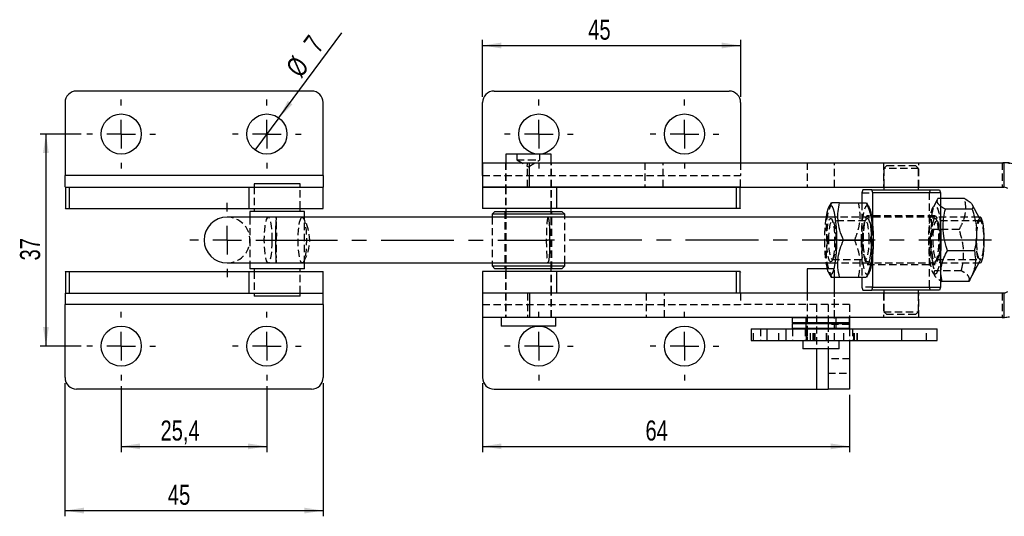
# Model space of a CAD drawing. Extents: x 29 to 385, y 25 to 288.
# Tile 1 of 19: x 32 to 204, y 113 to 200. Entities that reach past the tile are written whole.
import ezdxf

# ---------------------------------------------------------------- set-up
doc = ezdxf.new("R2010")
doc.units = 0
doc.linetypes.add('CENTERX2', pattern=[20.32, 12.7, -2.54, 2.54, -2.54])
doc.linetypes.add('HIDDEN', pattern=[1.905, 1.27, -0.635])
doc.layers.get('0').update_dxf_attribs({"linetype": 'CONTINUOUS'})
doc.styles.add('SLDTEXTSTYLE0', font='TXT', dxfattribs={"width": 0.75})
doc.dimstyles.new('SLDDIMSTYLE5', dxfattribs={"dimtxt": 3.5, "dimasz": 3.302, "dimexe": 0, "dimexo": 0.0625, "dimgap": 0.875, "dimtad": 1, "dimdec": 3, "dimrnd": 1e-09, "dimzin": 12, "dimtxsty": 'SLDTEXTSTYLE0', "dimsah": 1, "dimcen": 0.09, "dimazin": 3, "dimtfac": 1, "dimtdec": 3, "dimtofl": 0, "dimtmove": 0, "dimatfit": 3, "dimtolj": 1, "dimtzin": 12})
doc.dimstyles.new('SLDDIMSTYLE6', dxfattribs={"dimtxt": 3.5, "dimasz": 3.302, "dimexe": 0, "dimexo": 0.0625, "dimgap": 0.875, "dimtad": 1, "dimdec": 3, "dimrnd": 1e-09, "dimzin": 12, "dimtxsty": 'SLDTEXTSTYLE0', "dimblk1": 'NONE', "dimsah": 1, "dimcen": 0, "dimazin": 3, "dimtfac": 1, "dimtdec": 3, "dimtmove": 0, "dimatfit": 3, "dimtolj": 1, "dimtzin": 12})

# ---------------------------------------------------------------- blocks, each defined once
blk = doc.blocks.new('_D_7')
at = {"color": 179, "linetype": 'CONTINUOUS'}
for p, q in [((39.75, 136.17), (39.75, 112.96)), ((84.75, 136.17), (84.75, 112.96)), ((39.75, 113.96), (84.75, 113.96))]:
    blk.add_line(p, q, dxfattribs=at)
for points in [[(39.75, 113.96), (43.05, 113.45), (43.05, 114.47)], [(84.75, 113.96), (81.45, 114.47), (81.45, 113.45)]]:
    blk.add_solid(points, dxfattribs=at)
at = {"color": 179, "linetype": 'CONTINUOUS', "insert": (57.68, 118.47, 12.51), "char_height": 3.5, "attachment_point": 1, "style": 'SLDTEXTSTYLE0'}
blk.add_mtext('45', dxfattribs=at)
blk = doc.blocks.new('_D_8')
at = {"color": 179, "linetype": 'CONTINUOUS'}
for p, q in [((42.55, 179.67), (35.43, 179.67)), ((36.43, 179.67), (36.43, 142.67)), ((42.55, 142.67), (35.43, 142.67))]:
    blk.add_line(p, q, dxfattribs=at)
for points in [[(36.43, 179.67), (35.92, 176.36), (36.93, 176.36)], [(36.43, 142.67), (36.93, 145.97), (35.92, 145.97)]]:
    blk.add_solid(points, dxfattribs=at)
at = {"color": 179, "linetype": 'CONTINUOUS', "insert": (31.91, 157.6, 12.51), "char_height": 3.5, "attachment_point": 1, "rotation": 90, "style": 'SLDTEXTSTYLE0'}
blk.add_mtext('37', dxfattribs=at)
blk = doc.blocks.new('_D_9')
at = {"color": 179, "linetype": 'CONTINUOUS'}
for p, q in [((49.55, 135.67), (49.55, 124.17)), ((74.95, 135.67), (74.95, 124.17)), ((49.55, 125.17), (74.95, 125.17))]:
    blk.add_line(p, q, dxfattribs=at)
for points in [[(49.55, 125.17), (52.85, 124.66), (52.85, 125.67)], [(74.95, 125.17), (71.65, 125.67), (71.65, 124.66)]]:
    blk.add_solid(points, dxfattribs=at)
at = {"color": 179, "linetype": 'CONTINUOUS', "insert": (56.4, 129.68, 12.51), "char_height": 3.5, "attachment_point": 1, "style": 'SLDTEXTSTYLE0'}
blk.add_mtext('25,4', dxfattribs=at)
blk = doc.blocks.new('_D_10')
at = {"color": 179, "linetype": 'CONTINUOUS'}
for q in [(88, 197.31), (72.87, 176.85)]:
    blk.add_line((77.03, 182.48), q, dxfattribs=at)
blk.add_solid([(77.03, 182.48), (79.4, 184.83), (78.59, 185.44)], dxfattribs=at)
at = {"color": 179, "linetype": 'CONTINUOUS', "char_height": 3.5, "attachment_point": 1, "rotation": 53.5066, "style": 'SLDTEXTSTYLE0'}
for s, insert in [('7', (81.13, 195.64, 12.51)), ('%%c', (78.04, 191.36, 12.51))]:
    blk.add_mtext(s, dxfattribs=dict(at, insert=insert))
blk = doc.blocks.new('_NONE')
blk = doc.blocks.new('_D_11')
at = {"color": 218, "linetype": 'CONTINUOUS'}
for p, q in [((112.55, 136.17), (112.55, 124.17)), ((176.55, 134.17), (176.55, 124.17)), ((112.55, 125.17), (176.55, 125.17))]:
    blk.add_line(p, q, dxfattribs=at)
for points in [[(112.55, 125.17), (115.85, 124.66), (115.85, 125.67)], [(176.55, 125.17), (173.25, 125.67), (173.25, 124.66)]]:
    blk.add_solid(points, dxfattribs=at)
at = {"color": 218, "linetype": 'CONTINUOUS', "insert": (140.95, 129.68, 12.51), "char_height": 3.5, "attachment_point": 1, "style": 'SLDTEXTSTYLE0'}
blk.add_mtext('64', dxfattribs=at)
blk = doc.blocks.new('_D_12')
at = {"color": 218, "linetype": 'CONTINUOUS'}
for p, q in [((112.55, 186.17), (112.55, 196.11)), ((157.55, 186.17), (157.55, 196.11)), ((112.55, 195.11), (157.55, 195.11))]:
    blk.add_line(p, q, dxfattribs=at)
for points in [[(112.55, 195.11), (115.85, 194.6), (115.85, 195.62)], [(157.55, 195.11), (154.25, 195.62), (154.25, 194.6)]]:
    blk.add_solid(points, dxfattribs=at)
at = {"color": 218, "linetype": 'CONTINUOUS', "insert": (130.97, 199.62, 12.51), "char_height": 3.5, "attachment_point": 1, "style": 'SLDTEXTSTYLE0'}
blk.add_mtext('45', dxfattribs=at)
blk = doc.blocks.new('SW_CENTERMARKSYMBOL_3')
at = {"color": 0, "linetype": 'CONTINUOUS'}
for p, q in [((0, 5), (0, 6)), ((0, 0), (0, 2.5)), ((-5, 0), (-6, 0)), ((0, 0), (-2.5, 0)), ((0, 0), (0, -2.5)), ((0, 0), (2.5, 0)), ((5, 0), (6, 0)), ((0, -5), (0, -6))]:
    blk.add_line(p, q, dxfattribs=at)
blk = doc.blocks.new('SW_CENTERMARKSYMBOL_4')
at = {"color": 0, "linetype": 'CONTINUOUS'}
for p, q in [((0, 5), (0, 6)), ((0, 0), (0, 2.5)), ((-5, 0), (-6, 0)), ((0, 0), (-2.5, 0)), ((0, 0), (0, -2.5)), ((0, 0), (2.5, 0)), ((5, 0), (6, 0)), ((0, -5), (0, -6))]:
    blk.add_line(p, q, dxfattribs=at)
blk = doc.blocks.new('SW_CENTERMARKSYMBOL_5')
at = {"color": 0, "linetype": 'CONTINUOUS'}
for p, q in [((0, 5), (0, 6)), ((0, 0), (0, 2.5)), ((-5, 0), (-6, 0)), ((0, 0), (-2.5, 0)), ((0, 0), (0, -2.5)), ((0, 0), (2.5, 0)), ((5, 0), (6, 0)), ((0, -5), (0, -6))]:
    blk.add_line(p, q, dxfattribs=at)
blk = doc.blocks.new('SW_CENTERMARKSYMBOL_6')
at = {"color": 0, "linetype": 'CONTINUOUS'}
for p, q in [((0, 5), (0, 6)), ((0, 0), (0, 2.5)), ((-5, 0), (-6, 0)), ((0, 0), (-2.5, 0)), ((0, 0), (0, -2.5)), ((0, 0), (2.5, 0)), ((5, 0), (6, 0)), ((0, -5), (0, -6))]:
    blk.add_line(p, q, dxfattribs=at)
blk = doc.blocks.new('SW_CENTERMARKSYMBOL_7')
at = {"color": 0, "linetype": 'CONTINUOUS'}
for p, q in [((0, 5), (0, 6)), ((0, 0), (0, 2.5)), ((-5, 0), (-6, 0)), ((0, 0), (-2.5, 0)), ((0, 0), (0, -2.5)), ((0, 0), (2.5, 0)), ((5, 0), (6, 0)), ((0, -5), (0, -6))]:
    blk.add_line(p, q, dxfattribs=at)
blk = doc.blocks.new('SW_CENTERMARKSYMBOL_8')
at = {"color": 0, "linetype": 'CONTINUOUS'}
for p, q in [((0, 5), (0, 6)), ((0, 0), (0, 2.5)), ((-5, 0), (-6, 0)), ((0, 0), (-2.5, 0)), ((0, 0), (0, -2.5)), ((0, 0), (2.5, 0)), ((5, 0), (6, 0)), ((0, -5), (0, -6))]:
    blk.add_line(p, q, dxfattribs=at)
blk = doc.blocks.new('SW_CENTERMARKSYMBOL_9')
at = {"color": 0, "linetype": 'CONTINUOUS'}
for p, q in [((0, 5), (0, 6)), ((0, 0), (0, 2.5)), ((-5, 0), (-6, 0)), ((0, 0), (-2.5, 0)), ((0, 0), (0, -2.5)), ((0, 0), (2.5, 0)), ((5, 0), (6, 0)), ((0, -5), (0, -6))]:
    blk.add_line(p, q, dxfattribs=at)
blk = doc.blocks.new('SW_CENTERMARKSYMBOL_10')
at = {"color": 0, "linetype": 'CONTINUOUS'}
for p, q in [((0, 5), (0, 6)), ((0, 0), (0, 2.5)), ((-5, 0), (-6, 0)), ((0, 0), (-2.5, 0)), ((0, 0), (0, -2.5)), ((0, 0), (2.5, 0)), ((5, 0), (6, 0)), ((0, -5), (0, -6))]:
    blk.add_line(p, q, dxfattribs=at)
blk = doc.blocks.new('SW_CENTERMARKSYMBOL_11')
at = {"color": 0, "linetype": 'CONTINUOUS'}
for p, q in [((0, 5), (0, 6.5)), ((0, 0), (0, 2.5)), ((-5, 0), (-6.5, 0)), ((0, 0), (-2.5, 0)), ((0, 0), (0, -2.5)), ((0, 0), (2.5, 0)), ((5, 0), (6.5, 0)), ((0, -5), (0, -6.5))]:
    blk.add_line(p, q, dxfattribs=at)

msp = doc.modelspace()

# ---------------------------------------------------------------- linework, layer by layer
at = {"color": 7, "linetype": 'CONTINUOUS'}
for p, q in [((82.7507, 187.1659), (41.7507, 187.1659)), ((114.5493, 187.1659), (155.5493, 187.1659)), ((39.7507, 185.1659), (39.7507, 172.4157)), ((84.7507, 172.4157), (84.7507, 185.1659)), ((112.5493, 172.4157), (112.5493, 185.1659)), ((157.5493, 185.1659), (157.5493, 174.6659)), ((116.5806, 176.1659), (116.5806, 174.6659)), ((124.5181, 176.1659), (116.5806, 176.1659)), ((124.5181, 174.6659), (124.5181, 176.1659)), ((112.5493, 174.6659), (112.5493, 170.4159)), ((112.5493, 174.6659), (120.7315, 174.6659)), ((120.7315, 170.4159), (120.7315, 174.6659)), ((120.7315, 174.6659), (203.5146, 174.6659)), ((203.5146, 170.4159), (203.5146, 174.6659)), ((39.7507, 170.4477), (39.7507, 172.4157)), ((84.7507, 172.4157), (39.7507, 172.4157)), ((84.7507, 172.4157), (84.7507, 170.4157)), ((39.8517, 170.4157), (39.7507, 170.4477)), ((39.8517, 170.4157), (39.8517, 166.6657)), ((39.8517, 170.4157), (40.5304, 170.4157)), ((40.5304, 166.6657), (40.5304, 170.4157)), ((40.5304, 170.4157), (71.8696, 170.4157)), ((71.8696, 166.6657), (71.8696, 170.4157)), ((71.8696, 170.4157), (84.7507, 170.4157)), ((72.7507, 170.9659), (72.7507, 170.4157)), ((80.7507, 170.9659), (72.7507, 170.9659)), ((80.7507, 170.4157), (80.7507, 170.9659)), ((84.7507, 166.6657), (84.7507, 170.4157)), ((112.5493, 170.4159), (120.7315, 170.4159)), ((112.5493, 170.4157), (112.5493, 166.6657)), ((125.4303, 170.4157), (112.5493, 170.4157)), ((116.5806, 170.4159), (116.5806, 170.4157)), ((120.7315, 170.4159), (203.5146, 170.4159)), ((124.5181, 170.4157), (124.5181, 170.4159)), ((125.4303, 170.4157), (125.4303, 166.6657)), ((156.7696, 170.4157), (125.4303, 170.4157)), ((156.7696, 170.4157), (156.7696, 166.6657)), ((157.4483, 170.4157), (156.7696, 170.4157)), ((157.4483, 166.6657), (157.4483, 170.4157)), ((182.5325, 170.4159), (182.5325, 169.9159)), ((188.5324, 169.9159), (188.5324, 170.4159)), ((178.6899, 169.4159), (178.6899, 167.6659)), ((180.4285, 169.9159), (178.8352, 169.9159)), ((180.4285, 169.9159), (192.2297, 169.9159)), ((180.5738, 169.4159), (180.4285, 169.9159)), ((192.375, 169.4159), (180.5738, 169.4159)), ((180.5738, 164.1652), (180.5738, 169.4159)), ((192.375, 169.4159), (192.375, 152.9159)), ((196.6022, 168.3912), (192.375, 168.3912)), ((39.8517, 166.6657), (39.7507, 166.7578)), ((39.8517, 166.6657), (40.5304, 166.6657)), ((40.5304, 166.6657), (71.8696, 166.6657)), ((71.8696, 166.6657), (84.7507, 166.6657)), ((72.7507, 166.6657), (72.7507, 166.1659)), ((80.7507, 166.1659), (80.7507, 166.6657)), ((125.4303, 166.6657), (112.5493, 166.6657)), ((116.5806, 166.6657), (116.5806, 166.1659)), ((124.5181, 166.1659), (124.5181, 166.6657)), ((156.7696, 166.6657), (125.4303, 166.6657)), ((157.4483, 166.6657), (156.7696, 166.6657)), ((157.4483, 166.6657), (157.5493, 166.7578)), ((173.3303, 167.6659), (172.8923, 166.8519)), ((174.7746, 167.6659), (179.4573, 167.6659)), ((179.979, 166.8519), (179.5411, 167.6659)), ((197.9206, 166.5382), (193.238, 166.5382)), ((199.1924, 164.9566), (197.905, 167.3493)), ((76.5474, 165.1659), (68.001, 165.1659)), ((71.9882, 166.1659), (71.9882, 165.1659)), ((81.5132, 166.1659), (71.9882, 166.1659)), ((123.9818, 165.1659), (76.5474, 165.1659)), ((81.5132, 165.1659), (81.5132, 166.1659)), ((114.6993, 166.1659), (114.1993, 165.6659)), ((114.1993, 165.6659), (114.1993, 165.1659)), ((123.9226, 165.6659), (114.1993, 165.6659)), ((114.6993, 166.1659), (123.657, 166.1659)), ((123.657, 166.1659), (126.3993, 166.1659)), ((126.8993, 165.6659), (123.9226, 165.6659)), ((173.2395, 165.1659), (123.9818, 165.1659)), ((126.8993, 165.6659), (126.3993, 166.1659)), ((126.8993, 165.1659), (126.8993, 165.6659)), ((199.3005, 165.1659), (199.0798, 165.1659)), ((175.4548, 161.1659), (180.1375, 161.1659)), ((180.5738, 152.9159), (180.5738, 158.1665)), ((198.2889, 159.3129), (193.6063, 159.3129)), ((68.001, 157.1659), (76.5474, 157.1659)), ((71.9882, 157.1659), (71.9882, 156.1659)), ((76.5474, 157.1659), (123.9818, 157.1659)), ((81.5132, 156.1659), (81.5132, 157.1659)), ((114.1993, 157.1659), (114.1993, 156.6659)), ((114.1993, 156.6659), (114.6993, 156.1659)), ((114.1993, 156.6659), (126.8993, 156.6659)), ((123.9818, 157.1659), (173.2395, 157.1659)), ((126.3993, 156.1659), (126.8993, 156.6659)), ((126.8993, 156.6659), (126.8993, 157.1659)), ((197.505, 154.2391), (199.1924, 157.3752)), ((199.0798, 157.1659), (199.3005, 157.1659)), ((39.8517, 155.6661), (39.7507, 155.5739)), ((39.8517, 155.6661), (39.8517, 151.9161)), ((39.8517, 155.6661), (40.5304, 155.6661)), ((40.5304, 151.9161), (40.5304, 155.6661)), ((40.5304, 155.6661), (71.8696, 155.6661)), ((71.8696, 151.9161), (71.8696, 155.6661)), ((71.8696, 155.6661), (84.7507, 155.6661)), ((81.5132, 156.1659), (71.9882, 156.1659)), ((72.7507, 156.1659), (72.7507, 155.6661)), ((80.7507, 155.6661), (80.7507, 156.1659)), ((84.7507, 151.9161), (84.7507, 155.6661)), ((112.5493, 155.6661), (112.5493, 151.9161)), ((125.4303, 155.6661), (112.5493, 155.6661)), ((126.3993, 156.1659), (114.6993, 156.1659)), ((116.5806, 156.1659), (116.5806, 155.6661)), ((124.5181, 155.6661), (124.5181, 156.1659)), ((125.4303, 155.6661), (125.4303, 151.9161)), ((156.7696, 155.6661), (125.4303, 155.6661)), ((156.7696, 155.6661), (156.7696, 151.9161)), ((157.4483, 155.6661), (156.7696, 155.6661)), ((157.4483, 151.9161), (157.4483, 155.6661)), ((157.4483, 155.6661), (157.5493, 155.5739)), ((169.1548, 156.1659), (169.1548, 151.9159)), ((173.1955, 156.1659), (169.1548, 156.1659)), ((173.9173, 151.9159), (173.9173, 154.6659)), ((174.7746, 154.6659), (179.4573, 154.6659)), ((178.6899, 154.6659), (178.6899, 152.9159)), ((179.5411, 154.6659), (179.979, 155.4798)), ((178.6899, 152.9159), (178.8352, 152.4159)), ((180.5738, 152.9159), (192.375, 152.9159)), ((192.375, 152.9159), (192.2297, 152.4159)), ((192.375, 154.1123), (192.6562, 153.9406)), ((197.3389, 153.9406), (192.6562, 153.9406)), ((39.8517, 151.9161), (39.7507, 151.884)), ((39.7507, 151.884), (39.7507, 149.9161)), ((39.8517, 151.9161), (40.5304, 151.9161)), ((40.5304, 151.9161), (71.8696, 151.9161)), ((71.8696, 151.9161), (84.7507, 151.9161)), ((72.7507, 151.9161), (72.7507, 151.3659)), ((80.7507, 151.3659), (72.7507, 151.3659)), ((80.7507, 151.3659), (80.7507, 151.9161)), ((84.7507, 149.9161), (84.7507, 151.9161)), ((125.4303, 151.9161), (112.5493, 151.9161)), ((112.5493, 151.9159), (112.5493, 147.6659)), ((120.7315, 151.9159), (112.5493, 151.9159)), ((116.5806, 151.9161), (116.5806, 151.9159)), ((120.7315, 151.9159), (120.7315, 147.6659)), ((203.5146, 151.9159), (120.7315, 151.9159)), ((124.5181, 151.9159), (124.5181, 151.9161)), ((156.7696, 151.9161), (125.4303, 151.9161)), ((157.4483, 151.9161), (156.7696, 151.9161)), ((178.8352, 152.4159), (180.4285, 152.4159)), ((192.2297, 152.4159), (180.4285, 152.4159)), ((182.5325, 152.4159), (182.5325, 151.9159)), ((188.5324, 151.9159), (188.5324, 152.4159)), ((203.5146, 147.6659), (203.5146, 151.9159)), ((84.7507, 149.9161), (39.7507, 149.9161)), ((39.7507, 137.1659), (39.7507, 149.9161)), ((84.7507, 149.9161), (84.7507, 137.1659)), ((112.5493, 149.9161), (112.5493, 137.1659)), ((120.7315, 147.6659), (112.5493, 147.6659)), ((115.7868, 147.6659), (115.7868, 146.1659)), ((203.5146, 147.6659), (120.7315, 147.6659)), ((125.3118, 146.1659), (125.3118, 147.6659)), ((166.6361, 147.6659), (166.5361, 147.5659)), ((176.5361, 147.5659), (176.4361, 147.6659)), ((176.5493, 147.6659), (176.5493, 146.4161)), ((125.3118, 146.1659), (115.7868, 146.1659)), ((166.5361, 147.5659), (166.5361, 146.7659)), ((176.5361, 147.5659), (166.5361, 147.5659)), ((166.5361, 146.7659), (166.6361, 146.6659)), ((166.5361, 146.7659), (176.5361, 146.7659)), ((166.6361, 146.6659), (166.5361, 146.5659)), ((166.5361, 146.5659), (166.5361, 145.7659)), ((176.5361, 146.5659), (166.5361, 146.5659)), ((176.4361, 146.6659), (166.6361, 146.6659)), ((176.4361, 146.6659), (176.5361, 146.7659)), ((176.5361, 146.5659), (176.4361, 146.6659)), ((176.5361, 146.7659), (176.5361, 147.5659)), ((176.5361, 145.7659), (176.5361, 146.5659)), ((176.5493, 146.4161), (176.5361, 146.4161)), ((176.5493, 146.4161), (176.5493, 145.6659)), ((159.4073, 145.6659), (159.4073, 143.6659)), ((159.4073, 145.6659), (162.1963, 145.6659)), ((162.1963, 143.6659), (162.1963, 145.6659)), ((162.1963, 145.6659), (165.4406, 145.6659)), ((165.4406, 145.6659), (165.4406, 143.6659)), ((165.4406, 145.6659), (185.6609, 145.6659)), ((166.5361, 145.7659), (166.6361, 145.6659)), ((166.5361, 145.7659), (176.5361, 145.7659)), ((176.4361, 145.6659), (176.5361, 145.7659)), ((185.6609, 143.6659), (185.6609, 145.6659)), ((185.6609, 145.6659), (191.8016, 145.6659)), ((191.8016, 143.6659), (191.8016, 145.6659)), ((159.4073, 143.6659), (162.1963, 143.6659)), ((162.1963, 143.6659), (165.4406, 143.6659)), ((165.4406, 143.6659), (185.6609, 143.6659)), ((168.3611, 143.6659), (168.3611, 142.1659)), ((174.7111, 142.1659), (174.7111, 143.6659)), ((176.5493, 143.6659), (176.5493, 135.1659)), ((185.6609, 143.6659), (191.8016, 143.6659)), ((174.7111, 142.1659), (168.3611, 142.1659)), ((172.7993, 142.1659), (172.7993, 135.1659)), ((82.7507, 135.1659), (41.7507, 135.1659)), ((114.5493, 135.1659), (170.7993, 135.1659)), ((170.7993, 135.1659), (172.7993, 135.1659)), ((176.5493, 135.1659), (172.7993, 135.1659))]:
    msp.add_line(p, q, dxfattribs=at)
at = {"color": 7, "linetype": 'HIDDEN'}
for p, q in [((118.5493, 176.1659), (118.5493, 175.1659)), ((118.5493, 175.1659), (120.5493, 175.1659)), ((118.5493, 175.1659), (120.5493, 173.9642)), ((120.5493, 175.1659), (122.5493, 175.1659)), ((120.5493, 173.9642), (122.5493, 175.1659)), ((122.5493, 175.1659), (122.5493, 176.1659)), ((116.5493, 174.6659), (116.5493, 170.4159)), ((116.5806, 174.6659), (116.5806, 170.4159)), ((120.3671, 170.4159), (120.3671, 174.6659)), ((124.5181, 170.4159), (124.5181, 174.6659)), ((124.5493, 170.4159), (124.5493, 174.6659)), ((140.8297, 174.6659), (140.8297, 170.4159)), ((144.0297, 170.4159), (144.0297, 174.6659)), ((157.5493, 174.6659), (157.5493, 172.4157)), ((169.1361, 174.6659), (169.1361, 170.4159)), ((173.9361, 170.4159), (173.9361, 174.6659)), ((182.4324, 174.6659), (182.4324, 170.4159)), ((183.0324, 174.1659), (182.5325, 173.6659)), ((188.5324, 173.6659), (182.5325, 173.6659)), ((182.5325, 173.6659), (182.5325, 170.4159)), ((183.0324, 174.1659), (188.0325, 174.1659)), ((188.5324, 173.6659), (188.0325, 174.1659)), ((188.5324, 170.4159), (188.5324, 173.6659)), ((188.6325, 170.4159), (188.6325, 174.6659)), ((203.1502, 174.6659), (203.1502, 170.4159)), ((84.7507, 172.4157), (39.7507, 172.4157)), ((112.5493, 172.4157), (157.5493, 172.4157)), ((157.5493, 170.4477), (157.5493, 172.4157)), ((72.7507, 170.4157), (72.7507, 166.6657)), ((72.7507, 170.4157), (72.7507, 166.6657)), ((80.7507, 166.6657), (80.7507, 170.4157)), ((80.7507, 166.6657), (80.7507, 170.4157)), ((116.5493, 170.4157), (116.5493, 166.6657)), ((116.5806, 170.4157), (116.5806, 166.6657)), ((124.5181, 166.6657), (124.5181, 170.4157)), ((124.5493, 166.6657), (124.5493, 170.4157)), ((178.6899, 169.4159), (180.5738, 169.4159)), ((190.4911, 169.4159), (190.6364, 169.9159)), ((190.4911, 152.9159), (190.4911, 169.4159)), ((192.375, 168.3912), (191.9196, 168.3912)), ((178.6899, 167.6659), (178.6899, 154.6659)), ((191.7543, 168.0942), (191.0859, 166.8519)), ((71.9882, 165.1659), (71.9882, 157.1659)), ((81.5132, 157.1659), (81.5132, 165.1659)), ((114.1993, 165.1659), (114.1993, 157.1659)), ((116.4493, 166.1659), (116.4493, 156.1659)), ((116.5806, 166.1659), (116.5806, 156.1659)), ((124.5181, 156.1659), (124.5181, 166.1659)), ((124.6493, 156.1659), (124.6493, 166.1659)), ((126.8993, 157.1659), (126.8993, 165.1659)), ((199.0798, 165.1659), (173.2395, 165.1659)), ((173.6867, 164.4218), (173.4204, 164.8228)), ((179.451, 164.8228), (179.1846, 164.4218)), ((191.4331, 165.4159), (179.6318, 165.4159)), ((191.8803, 164.4218), (191.6139, 164.8228)), ((199.4974, 164.3898), (199.1924, 164.9566)), ((179.3457, 164.5409), (173.5257, 164.5409)), ((180.5738, 158.1665), (180.5738, 164.1652)), ((199.3005, 164.5409), (191.7192, 164.5409)), ((195.6522, 163.0188), (190.9695, 163.0188)), ((172.7339, 161.1659), (175.4548, 161.1659)), ((199.1924, 157.3752), (199.4974, 157.942)), ((173.2395, 157.1659), (199.0798, 157.1659)), ((173.4204, 157.509), (173.6867, 157.9099)), ((173.5257, 157.7909), (179.3457, 157.7909)), ((179.1846, 157.9099), (179.451, 157.509)), ((179.6318, 156.9159), (191.4331, 156.9159)), ((191.6139, 157.509), (191.8803, 157.9099)), ((191.7192, 157.7909), (199.3005, 157.7909)), ((72.7507, 155.6661), (72.7507, 151.9161)), ((72.7507, 155.6661), (72.7507, 151.9161)), ((80.7507, 151.9161), (80.7507, 155.6661)), ((80.7507, 151.9161), (80.7507, 155.6661)), ((116.5493, 155.6661), (116.5493, 151.9161)), ((116.5806, 155.6661), (116.5806, 151.9161)), ((124.5181, 151.9161), (124.5181, 155.6661)), ((124.5493, 151.9161), (124.5493, 155.6661)), ((172.8923, 155.4798), (173.3303, 154.6659)), ((173.9173, 156.1659), (173.1955, 156.1659)), ((173.9173, 154.6659), (173.9173, 156.1659)), ((191.0859, 155.4798), (191.3597, 154.971)), ((196.0205, 155.7936), (191.3378, 155.7936)), ((180.5738, 152.9159), (178.6899, 152.9159)), ((116.5493, 151.9159), (116.5493, 147.6659)), ((116.5806, 151.9159), (116.5806, 147.6659)), ((120.3671, 151.9159), (120.3671, 147.6659)), ((124.5181, 147.6659), (124.5181, 151.9159)), ((124.5493, 147.6659), (124.5493, 151.9159)), ((141.0575, 151.9159), (141.0575, 147.6659)), ((144.2575, 147.6659), (144.2575, 151.9159)), ((157.5493, 151.884), (157.5493, 149.9161)), ((169.1361, 151.9159), (169.1361, 147.6659)), ((169.1548, 151.9159), (169.1548, 143.6659)), ((173.9173, 143.6659), (173.9173, 151.9159)), ((173.9361, 147.6659), (173.9361, 151.9159)), ((182.4324, 151.9159), (182.4324, 147.6659)), ((182.5325, 151.9159), (182.5325, 148.6659)), ((188.5324, 148.6659), (188.5324, 151.9159)), ((188.6325, 147.6659), (188.6325, 151.9159)), ((203.1502, 151.9159), (203.1502, 147.6659)), ((84.7507, 149.9161), (39.7507, 149.9161)), ((112.5493, 149.9161), (157.5493, 149.9161)), ((170.7993, 149.9161), (157.5493, 149.9161)), ((172.7993, 149.9161), (170.7993, 149.9161)), ((170.7993, 149.9161), (170.7993, 135.1659)), ((170.7993, 149.9161), (170.7993, 142.1659)), ((176.5493, 149.9161), (172.7993, 149.9161)), ((172.7993, 149.9161), (172.7993, 146.4161)), ((176.5493, 149.9161), (176.5493, 147.6659)), ((168.7861, 147.6659), (168.8861, 147.5659)), ((174.1861, 147.5659), (174.2861, 147.6659)), ((182.5325, 148.6659), (188.5324, 148.6659)), ((182.5325, 148.6659), (183.0324, 148.1659)), ((183.0739, 148.1659), (183.0324, 148.1659)), ((188.0325, 148.1659), (183.0739, 148.1659)), ((188.0325, 148.1659), (188.5324, 148.6659)), ((168.8861, 146.7659), (168.7861, 146.6659)), ((168.7861, 146.6659), (168.8861, 146.5659)), ((168.8861, 147.5659), (168.8861, 146.7659)), ((168.8861, 146.5659), (168.8861, 145.7659)), ((176.5361, 146.4161), (172.7993, 146.4161)), ((172.7993, 146.4161), (172.7993, 142.1659)), ((174.1861, 146.7659), (174.1861, 147.5659)), ((174.2861, 146.6659), (174.1861, 146.7659)), ((174.1861, 146.5659), (174.2861, 146.6659)), ((174.1861, 145.7659), (174.1861, 146.5659)), ((159.7717, 143.6659), (159.7717, 145.6659)), ((161.0246, 145.6659), (161.0246, 143.6659)), ((164.2246, 143.6659), (164.2246, 145.6659)), ((166.6138, 145.6659), (166.6138, 143.6659)), ((168.8861, 145.7659), (168.7861, 145.6659)), ((168.7923, 145.6659), (168.7923, 143.6659)), ((168.938, 145.6659), (168.938, 143.6659)), ((168.9988, 143.6659), (168.9988, 145.6659)), ((169.1361, 145.6659), (169.1361, 143.6659)), ((169.7098, 143.6659), (169.7098, 145.6659)), ((169.722, 143.6659), (169.722, 145.6659)), ((170.1803, 143.6659), (170.1803, 145.6659)), ((170.3078, 143.6659), (170.3078, 145.6659)), ((170.3441, 143.6659), (170.3441, 145.6659)), ((170.5671, 143.6659), (170.5671, 145.6659)), ((172.5051, 143.6659), (172.5051, 145.6659)), ((172.5797, 143.6659), (172.5797, 145.6659)), ((173.9361, 143.6659), (173.9361, 145.6659)), ((174.2861, 145.6659), (174.1861, 145.7659)), ((175.5361, 143.6659), (175.5361, 145.6659)), ((176.5493, 145.6659), (176.5493, 143.6659)), ((177.0341, 145.6659), (177.0341, 143.6659)), ((177.3084, 143.6659), (177.3084, 145.6659)), ((177.3751, 143.6659), (177.3751, 145.6659)), ((177.8629, 143.6659), (177.8629, 145.6659)), ((177.8977, 143.6659), (177.8977, 145.6659)), ((189.9423, 143.6659), (189.9423, 145.6659)), ((176.5493, 140.4161), (172.7993, 140.4161)), ((172.7993, 137.9161), (176.5493, 137.9161))]:
    msp.add_line(p, q, dxfattribs=at)
at = {"color": 179, "linetype": 'CENTERX2'}
for p in [(74.5474, 161.1659), (201.3005, 161.1659)]:
    msp.add_line(p, (123.85, 161.1659), dxfattribs=at)
at = {"color": 8, "linetype": 'CONTINUOUS'}
msp.add_line((170.7993, 142.1659), (170.7993, 135.1659), dxfattribs=at)
at = {"color": 7, "linetype": 'CONTINUOUS', "flags": 128}
for points in [[(173.1955, 155.1708), (173.3399, 155.1915), (173.5371, 155.3949), (173.7243, 155.7949), (173.8949, 156.3778), (174.0432, 157.1237), (174.1642, 158.0073), (174.2537, 158.9984), (174.3086, 160.0634), (174.3271, 161.1659), (174.3086, 162.2684), (174.2537, 163.3333), (174.1642, 164.3245), (174.0432, 165.2081), (173.8949, 165.954), (173.7243, 166.5369), (173.5371, 166.9368), (173.3399, 167.1403), (173.1392, 167.1403), (172.9419, 166.9368), (172.7547, 166.5369), (172.5841, 165.954), (172.4358, 165.2081), (172.4289, 165.1659)], [(179.979, 155.4798), (180.1166, 155.7949), (180.2873, 156.3778), (180.4356, 157.1237), (180.5565, 158.0073), (180.646, 158.9984), (180.7009, 160.0634), (180.7194, 161.1659), (180.7009, 162.2684), (180.646, 163.3333), (180.5565, 164.3245), (180.4356, 165.2081), (180.2873, 165.954), (180.1166, 166.5369), (179.979, 166.8519)], [(199.3005, 157.1659), (199.4619, 157.2662), (199.6151, 157.562), (199.7526, 158.0386), (199.8674, 158.6719), (199.9538, 159.4303), (200.0074, 160.2758), (200.0256, 161.1659), (200.0074, 162.056), (199.9538, 162.9014), (199.8674, 163.6598), (199.7526, 164.2932), (199.6151, 164.7698), (199.4619, 165.0656), (199.3005, 165.1659), (199.3005, 165.1659)]]:
    msp.add_lwpolyline(points, dxfattribs=at)
at = {"color": 7, "linetype": 'HIDDEN', "flags": 128}
for points in [[(179.979, 166.8519), (179.9295, 166.9368), (179.7322, 167.1403), (179.5315, 167.1403), (179.3342, 166.9368), (179.1471, 166.5369), (178.9764, 165.954), (178.8281, 165.2081), (178.7072, 164.3245), (178.6177, 163.3333), (178.5628, 162.2684), (178.5443, 161.1659)], [(191.7275, 155.3899), (191.5301, 155.1898), (191.3294, 155.1932), (191.1322, 155.4), (190.9453, 155.8031), (190.775, 156.3889), (190.6271, 157.1373), (190.5066, 158.0229), (190.4177, 159.0156), (190.3634, 160.0814), (190.3455, 161.1842), (190.3646, 162.2864), (190.4201, 163.3504), (190.5101, 164.3401), (190.6316, 165.2216), (190.7803, 165.965), (190.9513, 166.545), (191.1386, 166.9418), (191.336, 167.1419), (191.5367, 167.1386), (191.7339, 166.9318), (191.9208, 166.5286), (192.0911, 165.9429), (192.239, 165.1945), (192.3595, 164.3088), (192.375, 164.1652)], [(75.89, 161.1659), (75.8719, 162.056), (75.8182, 162.9014), (75.7318, 163.6598), (75.617, 164.2932), (75.4796, 164.7698), (75.3263, 165.0656), (75.165, 165.1659), (75.0036, 165.0656), (74.8504, 164.7698), (74.7129, 164.2932), (74.5981, 163.6598), (74.5117, 162.9014), (74.4581, 162.056), (74.4399, 161.1659), (74.4581, 160.2758), (74.5117, 159.4303), (74.5981, 158.6719), (74.7129, 158.0386), (74.8504, 157.562), (75.0036, 157.2662), (75.165, 157.1659), (75.3263, 157.2662), (75.4796, 157.562), (75.617, 158.0386), (75.7318, 158.6719), (75.8182, 159.4303), (75.8719, 160.2758), (75.89, 161.1659)], [(81.1148, 165.1659), (81.2761, 165.0656), (81.4293, 164.7698), (81.5668, 164.2932), (81.6816, 163.6598), (81.768, 162.9014), (81.8216, 162.056), (81.8398, 161.1659), (81.8216, 160.2758), (81.768, 159.4303), (81.6816, 158.6719), (81.5668, 158.0386), (81.4293, 157.562), (81.2761, 157.2662), (81.1148, 157.1659), (80.9534, 157.2662), (80.8002, 157.562), (80.6627, 158.0386), (80.5479, 158.6719), (80.4615, 159.4303), (80.4079, 160.2758), (80.3897, 161.1659), (80.4079, 162.056), (80.4615, 162.9014), (80.5479, 163.6598), (80.6627, 164.2932), (80.8002, 164.7698), (80.9534, 165.0656), (81.1148, 165.1659)], [(173.9266, 161.1659), (173.9081, 160.2917), (173.8535, 159.4647), (173.7659, 158.7293), (173.6498, 158.1254), (173.5117, 157.6853), (173.3588, 157.4329), (173.1996, 157.3817), (173.0425, 157.5346), (172.896, 157.8831), (172.768, 158.4087), (172.6655, 159.0829), (172.5939, 159.8694), (172.5571, 160.7258), (172.5571, 161.6059), (172.5939, 162.4623), (172.6655, 163.2488), (172.768, 163.923), (172.896, 164.4486), (173.0425, 164.7972), (173.1996, 164.95), (173.3588, 164.8989), (173.5117, 164.6464), (173.6498, 164.2064), (173.7659, 163.6024), (173.8535, 162.8671), (173.9081, 162.04), (173.9266, 161.1659)], [(180.4022, 161.1659), (180.3842, 162.0795), (180.331, 162.9504), (180.2451, 163.7379), (180.1306, 164.4051), (179.9927, 164.9208), (179.8379, 165.261), (179.6735, 165.4096), (179.5072, 165.3599), (179.3467, 165.114), (179.1995, 164.6836), (179.0726, 164.0886), (178.9717, 163.357), (178.9018, 162.5229), (178.866, 161.6254), (178.866, 160.7064), (178.9018, 159.8088), (178.9717, 158.9748), (179.0726, 158.2432), (179.1995, 157.6482), (179.3467, 157.2177), (179.5072, 156.9719), (179.6735, 156.9221), (179.8379, 157.0708), (179.9927, 157.411), (180.1306, 157.9267), (180.2451, 158.5939), (180.331, 159.3813), (180.3842, 160.2523), (180.4022, 161.1659)], [(180.3189, 161.1659), (180.3004, 160.2917), (180.2458, 159.4647), (180.1582, 158.7293), (180.0421, 158.1254), (179.904, 157.6853), (179.7512, 157.4329), (179.5919, 157.3817), (179.4348, 157.5346), (179.2883, 157.8831), (179.1603, 158.4087), (179.0578, 159.0829), (178.9862, 159.8694), (178.9494, 160.7258), (178.9494, 161.6059), (178.9862, 162.4623), (179.0578, 163.2488), (179.1603, 163.923), (179.2883, 164.4486), (179.4348, 164.7972), (179.5919, 164.95), (179.7512, 164.8989), (179.904, 164.6464), (180.0421, 164.2064), (180.1582, 163.6024), (180.2458, 162.8671), (180.3004, 162.04), (180.3189, 161.1659)], [(190.6627, 161.1659), (190.6807, 162.0795), (190.7339, 162.9504), (190.8198, 163.7379), (190.9343, 164.4051), (191.0722, 164.9208), (191.227, 165.261), (191.3914, 165.4096), (191.5577, 165.3599), (191.7182, 165.114), (191.8654, 164.6836), (191.9923, 164.0886), (192.0932, 163.357), (192.1631, 162.5229), (192.1989, 161.6254), (192.1989, 160.7064), (192.1631, 159.8088), (192.0932, 158.9748), (191.9923, 158.2432), (191.8654, 157.6482), (191.7182, 157.2177), (191.5577, 156.9719), (191.3914, 156.9221), (191.227, 157.0708), (191.0722, 157.411), (190.9343, 157.9267), (190.8198, 158.5939), (190.7339, 159.3813), (190.6807, 160.2523), (190.6627, 161.1659)], [(191.247, 164.8149), (191.0995, 164.4799), (190.97, 163.9662), (190.8654, 163.3016), (190.7914, 162.5218), (190.752, 161.6689), (190.7494, 160.7889), (190.7836, 159.9293), (190.8528, 159.1363), (190.9532, 158.4527), (191.0796, 157.9153), (191.225, 157.5533), (191.3816, 157.3859), (191.541, 157.4224), (191.6946, 157.6607), (191.8341, 158.0879), (191.9519, 158.6811), (192.0418, 159.4082), (192.0989, 160.2301), (192.1201, 161.1024), (192.1042, 161.9781), (192.0521, 162.8101), (191.9667, 163.5534), (191.8525, 164.168), (191.7157, 164.6208), (191.5637, 164.8873), (191.4046, 164.9532), (191.247, 164.8149)], [(172.9139, 161.1659), (172.9317, 161.9736), (172.984, 162.7343), (173.0678, 163.4039), (173.1782, 163.9434), (173.3087, 164.3216), (173.4519, 164.5163), (173.5994, 164.5163), (173.7426, 164.3216), (173.8732, 163.9434), (173.9836, 163.4039), (174.0674, 162.7343), (174.1197, 161.9736), (174.1374, 161.1659), (174.1197, 160.3582), (174.0674, 159.5974), (173.9836, 158.9278), (173.8732, 158.3883), (173.7426, 158.0102), (173.5994, 157.8155), (173.4519, 157.8155), (173.3087, 158.0102), (173.1782, 158.3883), (173.0678, 158.9278), (172.984, 159.5974), (172.9317, 160.3582), (172.9139, 161.1659)], [(179.9574, 161.1659), (179.9397, 161.9736), (179.8874, 162.7343), (179.8036, 163.4039), (179.6932, 163.9434), (179.5626, 164.3216), (179.4194, 164.5163), (179.2719, 164.5163), (179.1287, 164.3216), (178.9982, 163.9434), (178.8878, 163.4039), (178.804, 162.7343), (178.7517, 161.9736), (178.7339, 161.1659), (178.7517, 160.3582), (178.804, 159.5974), (178.8878, 158.9278), (178.9982, 158.3883), (179.1287, 158.0102), (179.2719, 157.8155), (179.4194, 157.8155), (179.5626, 158.0102), (179.6932, 158.3883), (179.8036, 158.9278), (179.8874, 159.5974), (179.9397, 160.3582), (179.9574, 161.1659)], [(191.5536, 164.4148), (191.6994, 164.5391), (191.8463, 164.4673), (191.9858, 164.2036), (192.1098, 163.7634), (192.2111, 163.1723), (192.2839, 162.4645), (192.3238, 161.6813), (192.3286, 160.8681), (192.298, 160.0722), (192.2337, 159.3399), (192.1396, 158.7137), (192.021, 158.23), (191.8848, 157.9169), (191.7391, 157.7927), (191.5922, 157.8644), (191.4527, 158.1281), (191.3286, 158.5683), (191.2273, 159.1595), (191.1546, 159.8672), (191.1146, 160.6505), (191.1098, 161.4637), (191.1405, 162.2596), (191.2047, 162.9919), (191.2989, 163.6181), (191.4175, 164.1018), (191.5536, 164.4148)], [(198.7069, 160.2449), (198.6842, 161.0554), (198.6973, 161.8723), (198.7455, 162.6482), (198.8259, 163.3379), (198.9339, 163.9014), (199.0633, 164.3059), (199.2064, 164.5279), (199.3549, 164.5545), (199.5004, 164.3842), (199.6342, 164.0269), (199.7486, 163.5033), (199.837, 162.8438), (199.8942, 162.0868), (199.9169, 161.2763), (199.9037, 160.4594), (199.8556, 159.6836), (199.7751, 158.9939), (199.6671, 158.4304), (199.5378, 158.0259), (199.3947, 157.8039), (199.2461, 157.7772), (199.1007, 157.9475), (198.9669, 158.3049), (198.8525, 158.8285), (198.7641, 159.4879), (198.7069, 160.2449)], [(198.7116, 160.2522), (198.6891, 161.0563), (198.7021, 161.8667), (198.7499, 162.6364), (198.8297, 163.3207), (198.9368, 163.8797), (199.0651, 164.281), (199.2071, 164.5013), (199.3545, 164.5277), (199.4988, 164.3588), (199.6315, 164.0042), (199.745, 163.4848), (199.8327, 162.8305), (199.8895, 162.0796), (199.912, 161.2755), (199.899, 160.465), (199.8512, 159.6953), (199.7714, 159.0111), (199.6642, 158.452), (199.5359, 158.0507), (199.394, 157.8305), (199.2466, 157.804), (199.1023, 157.973), (198.9695, 158.3275), (198.856, 158.847), (198.7684, 159.5012), (198.7116, 160.2522)], [(178.5443, 161.1659), (178.5628, 160.0634), (178.6177, 158.9984), (178.7072, 158.0073), (178.8281, 157.1237), (178.9764, 156.3778), (179.1471, 155.7949), (179.3342, 155.3949), (179.5315, 155.1915), (179.7322, 155.1915), (179.9295, 155.3949), (179.979, 155.4798)], [(198.5755, 161.1551), (198.5937, 160.2758), (198.6473, 159.4303), (198.7337, 158.6719), (198.8485, 158.0386), (198.9859, 157.562), (199.1392, 157.2662), (199.3005, 157.1659)]]:
    msp.add_lwpolyline(points, dxfattribs=at)
at = {"color": 7, "linetype": 'CONTINUOUS'}
for centre in [(49.5507, 179.6659), (74.9507, 179.6659), (122.3493, 179.6659), (147.7493, 179.6659), (49.5507, 142.6659), (74.9507, 142.6659), (122.3493, 142.6659), (147.7493, 142.6659)]:
    msp.add_circle(centre, 3.5, dxfattribs=at)
for centre, radius, start, end in [((41.7507, 185.1659), 2, 90, 180), ((82.7507, 185.1659), 2, 0, 90), ((114.5493, 185.1659), 2, 90, 180), ((155.5493, 185.1659), 2, 0, 90), ((203.5146, 168.4187), 6.2472, 59.992995, 89.999576), ((203.1502, 168.4168), 1.9991, 59.993165, 89.999446), ((68.001, 161.1659), 4, 90, 270), ((162.2829, 161.1659), 30.2412, 354.308003, 5.691997), ((182.3997, 158.7323), 10.0931, 188.928456, 194.730819), ((203.1502, 153.915), 1.9991, 270.000554, 300.006835), ((41.7507, 137.1659), 2, 180, 270), ((82.7507, 137.1659), 2, 270, 0), ((114.5493, 137.1659), 2, 180, 270)]:
    msp.add_arc(centre, radius, start, end, dxfattribs=at)
at = {"color": 7, "linetype": 'HIDDEN'}
for centre, radius, start, end in [((203.1502, 168.4188), 6.2471, 59.992832, 89.999671), ((68.001, 161.1659), 4, 270, 90), ((39.957, 162.3131), 36.7014, 358.208691, 4.458016), ((75.1486, 161.1659), 7.2667, 328.094959, 31.905041), ((198.18, 161.3734), 26.0289, 171.621976, 180.456761), ((202.4977, 162.9855), 3.8699, 145.706917, 183.464518), ((27.256, 160.3142), 49.3918, 356.345333, 0.98796), ((198.18, 160.9584), 26.0289, 179.543239, 188.378024), ((184.2866, 158.589), 8.0995, 336.735812, 357.010189), ((173.9384, 156.2402), 1.3022, 183.273615, 235.213191), ((203.1502, 153.913), 6.2471, 270.000329, 300.007168)]:
    msp.add_arc(centre, radius, start, end, dxfattribs=at)
at = {"color": 8, "linetype": 'CONTINUOUS'}
msp.add_arc((140.8717, 161.1659), 64.4486, 176.441652, 183.558348, dxfattribs=at)
at = {"color": 7, "linetype": 'HIDDEN'}
for start_param, end_param in [(0, 1.57079633), (1.57079633, 3.14159265)]:
    msp.add_ellipse((123.9818, 161.1659), major_axis=(0, 4), ratio=0.07983423, start_param=start_param, end_param=end_param, dxfattribs=at)
at = {"color": 7, "linetype": 'CONTINUOUS'}
msp.add_ellipse((123.9818, 161.1659), major_axis=(0, 4), ratio=0.07983423, start_param=3.14159265, end_param=6.28318531, dxfattribs=at)
for points, knots in [([(178.8352, 169.9159), (178.819, 169.8625), (178.77, 169.701), (178.722, 169.5302), (178.6899, 169.4159)], [0, 0, 0, 0, 0.330871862, 1, 1, 1, 1]), ([(192.2297, 169.9159), (192.2459, 169.8625), (192.2949, 169.701), (192.3429, 169.5302), (192.375, 169.4159)], [0, 0, 0, 0, 0.33087228, 1, 1, 1, 1]), ([(196.6022, 168.3912), (196.8816, 168.2303), (197.4463, 167.9052), (197.911, 167.4235), (198.0596, 166.963), (197.9672, 166.6806), (197.9206, 166.5382)], [0, 0, 0, 0, 0.264602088, 0.534942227, 0.765340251, 1, 1, 1, 1]), ([(174.7746, 167.6659), (174.3775, 167.6659), (173.7208, 167.6659), (173.3507, 167.6659), (173.3612, 167.6659), (173.365, 167.6659)], [0, 0, 0, 0, 0.49003016, 0.81037557, 1, 1, 1, 1]), ([(175.4548, 161.1659), (175.2309, 161.73), (174.7781, 162.8706), (174.4793, 164.5604), (174.4893, 166.1758), (174.6789, 167.1662), (174.7746, 167.6659)], [0, 0, 0, 0, 0.26460222, 0.5349422, 0.76534027, 1, 1, 1, 1]), ([(179.4573, 167.6659), (179.6812, 167.1017), (180.1339, 165.9612), (180.4327, 164.2713), (180.4228, 162.6559), (180.2332, 161.6656), (180.1375, 161.1659)], [0, 0, 0, 0, 0.26460236, 0.53494224, 0.76534026, 1, 1, 1, 1]), ([(193.238, 166.5382), (192.9362, 166.6984), (192.5824, 166.8863), (192.4016, 167.0806), (192.375, 167.1093)], [0, 0, 0, 0, 0.85264091, 1, 1, 1, 1]), ([(193.6063, 159.3129), (193.5253, 159.5562), (193.2467, 160.3941), (192.9063, 161.8766), (192.7531, 164.0827), (193.0564, 165.6187), (193.238, 166.5382)], [0, 0, 0, 0, 0.10333378, 0.35581382, 0.61435427, 1, 1, 1, 1]), ([(197.9206, 166.5382), (198.196, 165.6187), (198.6513, 164.098), (198.7285, 161.8926), (198.5417, 160.4093), (198.345, 159.5562), (198.2889, 159.3129)], [0, 0, 0, 0, 0.38564394, 0.63774917, 0.89666679, 1, 1, 1, 1]), ([(174.7746, 154.6659), (174.6687, 155.23), (174.4547, 156.3706), (174.5096, 158.0604), (174.8577, 159.6758), (175.2546, 160.6662), (175.4548, 161.1659)], [0, 0, 0, 0, 0.264602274, 0.534942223, 0.765340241, 1, 1, 1, 1]), ([(180.1375, 161.1659), (180.2434, 160.6017), (180.4574, 159.4612), (180.4025, 157.7713), (180.0544, 156.1559), (179.6575, 155.1656), (179.4573, 154.6659)], [0, 0, 0, 0, 0.26460226, 0.53494219, 0.76534022, 1, 1, 1, 1]), ([(192.6562, 153.9406), (192.5738, 154.4069), (192.4071, 155.3495), (192.5321, 156.7462), (192.9472, 158.0814), (193.3852, 158.8999), (193.6063, 159.3129)], [0, 0, 0, 0, 0.26460229, 0.53494224, 0.76534032, 1, 1, 1, 1]), ([(198.2889, 159.3129), (198.3714, 158.8466), (198.538, 157.904), (198.413, 156.5073), (197.9979, 155.1721), (197.5599, 154.3536), (197.3389, 153.9406)], [0, 0, 0, 0, 0.26460224, 0.53494223, 0.76534025, 1, 1, 1, 1]), ([(173.4828, 154.6659), (173.5464, 154.6659), (173.7483, 154.6659), (174.3573, 154.6659), (174.7746, 154.6659)], [0, 0, 0, 0, 0.31471329, 1, 1, 1, 1]), ([(180.4285, 152.4159), (180.4447, 152.4693), (180.4937, 152.6308), (180.5417, 152.8016), (180.5738, 152.9159)], [0, 0, 0, 0, 0.33087227, 1, 1, 1, 1])]:
    msp.add_open_spline(points, degree=3, knots=knots, dxfattribs=at)
at = {"color": 7, "linetype": 'HIDDEN'}
for points, knots in [([(191.9196, 168.3912), (191.6722, 167.9249), (191.1721, 166.9822), (190.8032, 165.5855), (190.7461, 164.2504), (190.8946, 163.4319), (190.9695, 163.0188)], [0, 0, 0, 0, 0.26460224, 0.53494227, 0.7653403, 1, 1, 1, 1]), ([(192.375, 167.1093), (192.2185, 167.2496), (191.9014, 167.5339), (191.7853, 167.9666), (191.8746, 168.2488), (191.9196, 168.3912)], [0, 0, 0, 0, 0.3256782, 0.65974927, 1, 1, 1, 1]), ([(195.6522, 163.0188), (195.8995, 163.4851), (196.3996, 164.4278), (196.7686, 165.8245), (196.8257, 167.1596), (196.6772, 167.9781), (196.6022, 168.3912)], [0, 0, 0, 0, 0.26460224, 0.53494225, 0.7653403, 1, 1, 1, 1]), ([(173.4141, 167.6659), (173.1902, 167.1017), (172.7374, 165.9612), (172.4386, 164.2713), (172.4486, 162.6559), (172.6382, 161.6656), (172.7339, 161.1659)], [0, 0, 0, 0, 0.26460237, 0.53494225, 0.76534025, 1, 1, 1, 1]), ([(177.4165, 161.1659), (177.6405, 161.73), (178.0932, 162.8706), (178.392, 164.5604), (178.3821, 166.1758), (178.1924, 167.1662), (178.0968, 167.6659)], [0, 0, 0, 0, 0.26460221, 0.53494213, 0.76534019, 1, 1, 1, 1]), ([(190.9695, 163.0188), (190.7879, 162.0993), (190.4876, 160.5787), (190.6352, 158.3732), (190.9733, 156.8899), (191.2569, 156.0369), (191.3378, 155.7936)], [0, 0, 0, 0, 0.38564387, 0.63774916, 0.8966669, 1, 1, 1, 1]), ([(196.0205, 155.7936), (196.0766, 156.0369), (196.2698, 156.8748), (196.4591, 158.3572), (196.3874, 160.5634), (195.9275, 162.0993), (195.6522, 163.0188)], [0, 0, 0, 0, 0.10333374, 0.35581369, 0.61435421, 1, 1, 1, 1]), ([(172.7339, 161.1659), (172.628, 160.6017), (172.414, 159.4612), (172.4689, 157.7713), (172.8169, 156.1559), (173.2138, 155.1656), (173.4141, 154.6659)], [0, 0, 0, 0, 0.2646023, 0.53494217, 0.76534026, 1, 1, 1, 1]), ([(178.0968, 154.6659), (178.2026, 155.23), (178.4167, 156.3706), (178.3618, 158.0604), (178.0137, 159.6758), (177.6168, 160.6662), (177.4165, 161.1659)], [0, 0, 0, 0, 0.2646023, 0.53494231, 0.76534043, 1, 1, 1, 1]), ([(173.3634, 154.6659), (173.3495, 154.6659), (173.3275, 154.6659), (173.4414, 154.6659), (173.4828, 154.6659)], [0, 0, 0, 0, 0.636747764, 1, 1, 1, 1]), ([(191.3378, 155.7936), (191.287, 155.6327), (191.1843, 155.3076), (191.4098, 154.8261), (191.8384, 154.4236), (192.2274, 154.1979), (192.375, 154.1123)], [0, 0, 0, 0, 0.291978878, 0.590289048, 0.844524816, 1, 1, 1, 1]), ([(197.3389, 153.9406), (197.3893, 154.1014), (197.4914, 154.4265), (197.2706, 154.9083), (196.764, 155.3688), (196.2698, 155.6511), (196.0205, 155.7936)], [0, 0, 0, 0, 0.26460219, 0.53494212, 0.76534018, 1, 1, 1, 1]), ([(190.6364, 152.4159), (190.6202, 152.4693), (190.5712, 152.6308), (190.5232, 152.8016), (190.4911, 152.9159)], [0, 0, 0, 0, 0.33087206, 1, 1, 1, 1])]:
    msp.add_open_spline(points, degree=3, knots=knots, dxfattribs=at)

# ---------------------------------------------------------------- block references
at = {"color": 179, "linetype": 'CONTINUOUS'}
for name, p in [('SW_CENTERMARKSYMBOL_4', (49.5507, 179.6659)), ('SW_CENTERMARKSYMBOL_3', (74.9507, 179.6659)), ('SW_CENTERMARKSYMBOL_7', (122.3493, 179.6659)), ('SW_CENTERMARKSYMBOL_8', (147.7493, 179.6659)), ('SW_CENTERMARKSYMBOL_11', (68.0077, 161.1659)), ('SW_CENTERMARKSYMBOL_6', (49.5507, 142.6659)), ('SW_CENTERMARKSYMBOL_5', (74.9507, 142.6659)), ('SW_CENTERMARKSYMBOL_10', (122.3493, 142.6659)), ('SW_CENTERMARKSYMBOL_9', (147.7493, 142.6659))]:
    msp.add_blockref(name, p, dxfattribs=at)

# ---------------------------------------------------------------- dimensions: what is measured, and where the dimension line sits
at = {"color": 218, "linetype": 'CONTINUOUS'}
dim = msp.add_linear_dim(base=(157.5493, 195.1071), p1=(112.5493, 185.1659), p2=(157.5493, 185.1659), angle=0, dimstyle='SLDDIMSTYLE5', dxfattribs=at)
dim.commit()
dim.dimension.update_dxf_attribs({"geometry": '_D_12', "text_midpoint": (134.98, 195.1071), "dimtype": 160})
at = {"color": 179, "linetype": 'CONTINUOUS'}
dim = msp.add_diameter_dim_2p(p1=(72.8691, 176.8521), p2=(77.0322, 182.4796), dimstyle='SLDDIMSTYLE6', dxfattribs=at)
dim.commit()
dim.dimension.update_dxf_attribs({"geometry": '_D_10', "text_midpoint": (84.9548, 193.1889), "dimtype": 163})
dim = msp.add_linear_dim(base=(36.4252, 142.6659), p1=(43.5507, 179.6659), p2=(43.5507, 142.6659), angle=90, dimstyle='SLDDIMSTYLE5', dxfattribs=at)
dim.commit()
dim.dimension.update_dxf_attribs({"geometry": '_D_8', "text_midpoint": (36.4252, 161.607), "dimtype": 160})
for base, p1, p2, picture, middle in [((84.7507, 113.9581), (39.7507, 137.1659), (84.7507, 137.1659), '_D_7', (61.6839, 113.9581)), ((74.9507, 125.1659), (49.5507, 136.6659), (74.9507, 136.6659), '_D_9', (62.3488, 125.1659))]:
    dim = msp.add_linear_dim(base=base, p1=p1, p2=p2, dimstyle='SLDDIMSTYLE5', dxfattribs=at)
    dim.commit()
    dim.dimension.update_dxf_attribs({"geometry": picture, "text_midpoint": middle, "dimtype": 160})
at = {"color": 218, "linetype": 'CONTINUOUS'}
dim = msp.add_linear_dim(base=(176.5493, 125.1659), p1=(112.5493, 137.1659), p2=(176.5493, 135.1659), dimstyle='SLDDIMSTYLE5', dxfattribs=at)
dim.commit()
dim.dimension.update_dxf_attribs({"geometry": '_D_11', "text_midpoint": (144.9548, 125.1659), "dimtype": 160})

doc.saveas('drawing.dxf')
